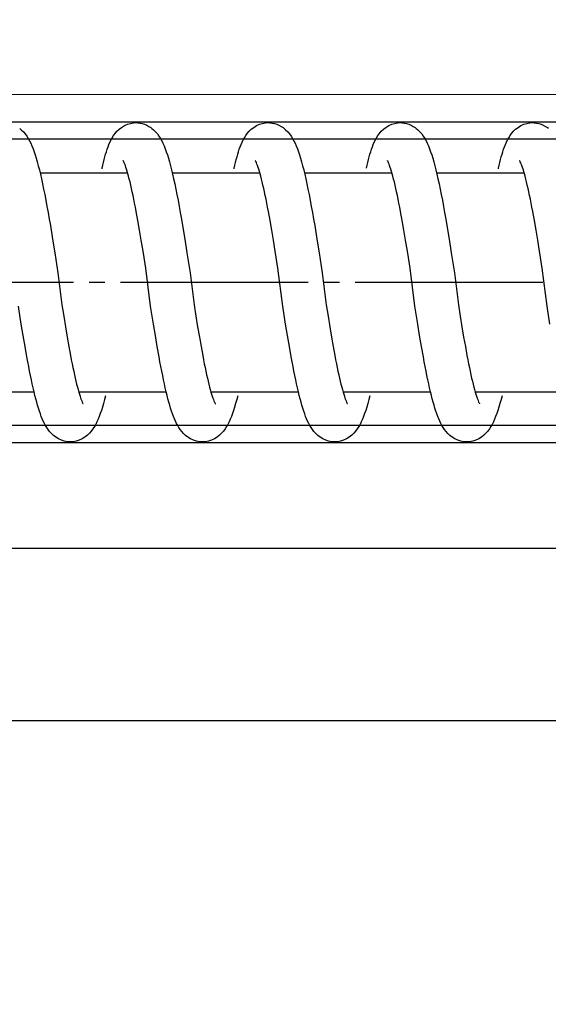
# Model space of a CAD drawing. Header units: millimetres. Extents: x 22865 to 60762, y -18816 to 15611.
# Tile 156 of 256: x 25850.54 to 25853.92, y 9852.94 to 9859.24. Entities that reach past the tile are written whole.
import ezdxf

# ---------------------------------------------------------------- set-up
doc = ezdxf.new("R2010")
doc.units = ezdxf.units.MM
doc.linetypes.add('DOT_CENTER', pattern=[14, 12, -1, 0, -1])
for name, color, linetype in [('1', 7, 'Continuous'), ('bramy przemyslowe', 5, 'Continuous'), ('BRO0010101338_PBL109', 7, 'Continuous'), ('Z3067109_AF2_PBL40', 7, 'Continuous')]:
    doc.layers.add(name, color=color, linetype=linetype)
doc.layers.add('projekt', color=6, linetype='Continuous', lineweight=9)
doc.styles.add('1-100', font='simplex.shx', dxfattribs={"width": 0.8, "height": 15})
doc.dimstyles.new('1-100', dxfattribs={"dimscale": 0.5, "dimtxt": 100, "dimasz": 1, "dimexe": 0.18, "dimexo": 0.0625, "dimgap": 5, "dimtad": 1, "dimdec": 1, "dimzin": 0, "dimdsep": 46, "dimtxsty": '1-100', "dimblk1": 'K', "dimblk2": 'K', "dimsah": 1, "dimcen": 0.09, "dimse1": 1, "dimse2": 1, "dimadec": 0, "dimazin": 0, "dimtfac": 1, "dimtdec": 1, "dimtofl": 0, "dimtmove": 0, "dimatfit": 3, "dimldrblk": 'K', "dimfxl": 0, "dimtolj": 1, "dimtzin": 0, "dimarcsym": 0})

# ---------------------------------------------------------------- blocks, each defined once
blk = doc.blocks.new('Federpuffer', base_point=(5695.326, 4642.646))
at = {"color": 2, "linetype": 'Continuous'}
for p, q in [((3727.825, 5963.382), (3727.714, 5963.377)), ((3727.99, 5963.372), (3727.825, 5963.382)), ((3728.185, 5963.337), (3727.99, 5963.372)), ((3728.377, 5963.277), (3728.185, 5963.337)), ((3728.567, 5963.191), (3728.377, 5963.277)), ((3736.273, 5963.382), (3736.161, 5963.377)), ((3736.437, 5963.372), (3736.272, 5963.382)), ((3736.632, 5963.337), (3736.437, 5963.372)), ((3736.824, 5963.277), (3736.632, 5963.337)), ((3737.015, 5963.191), (3736.824, 5963.277)), ((3744.72, 5963.382), (3744.609, 5963.377)), ((3744.884, 5963.372), (3744.719, 5963.382)), ((3745.08, 5963.337), (3744.884, 5963.372)), ((3745.272, 5963.277), (3745.08, 5963.337)), ((3745.462, 5963.191), (3745.272, 5963.277)), ((3753.168, 5963.382), (3753.056, 5963.377)), ((3753.332, 5963.372), (3753.167, 5963.382)), ((3753.527, 5963.337), (3753.332, 5963.372)), ((3753.719, 5963.277), (3753.527, 5963.337)), ((3753.91, 5963.191), (3753.719, 5963.277)), ((3728.749, 5963.081), (3728.567, 5963.191)), ((3728.908, 5962.957), (3728.749, 5963.081)), ((3729.043, 5962.828), (3728.908, 5962.957)), ((3729.16, 5962.693), (3729.043, 5962.828)), ((3729.26, 5962.555), (3729.16, 5962.693)), ((3734.907, 5962.663), (3734.805, 5962.523)), ((3735.023, 5962.8), (3734.907, 5962.663)), ((3735.159, 5962.933), (3735.023, 5962.8)), ((3735.255, 5963.014), (3735.159, 5962.933)), ((3735.26, 5963.018), (3735.255, 5963.014)), ((3737.196, 5963.081), (3737.015, 5963.191)), ((3737.355, 5962.957), (3737.196, 5963.081)), ((3737.49, 5962.828), (3737.355, 5962.957)), ((3737.607, 5962.693), (3737.49, 5962.828)), ((3737.708, 5962.555), (3737.607, 5962.693)), ((3743.354, 5962.663), (3743.252, 5962.523)), ((3743.47, 5962.8), (3743.354, 5962.663)), ((3743.606, 5962.933), (3743.47, 5962.8)), ((3743.703, 5963.014), (3743.606, 5962.933)), ((3743.708, 5963.018), (3743.703, 5963.014)), ((3745.644, 5963.081), (3745.462, 5963.191)), ((3745.803, 5962.957), (3745.644, 5963.081)), ((3745.938, 5962.828), (3745.803, 5962.957)), ((3746.054, 5962.693), (3745.938, 5962.828)), ((3746.155, 5962.555), (3746.054, 5962.693)), ((3751.801, 5962.663), (3751.7, 5962.523)), ((3751.918, 5962.8), (3751.801, 5962.663)), ((3752.053, 5962.933), (3751.918, 5962.8)), ((3752.15, 5963.014), (3752.053, 5962.933)), ((3752.155, 5963.018), (3752.15, 5963.014)), ((3754.091, 5963.081), (3753.91, 5963.191)), ((3754.25, 5962.957), (3754.091, 5963.081)), ((3754.385, 5962.828), (3754.25, 5962.957)), ((3754.502, 5962.693), (3754.385, 5962.828)), ((3754.603, 5962.555), (3754.502, 5962.693)), ((3760.249, 5962.663), (3760.147, 5962.523)), ((3760.365, 5962.8), (3760.249, 5962.663)), ((3760.501, 5962.933), (3760.365, 5962.8)), ((3760.597, 5963.014), (3760.501, 5962.933)), ((3760.602, 5963.018), (3760.597, 5963.014)), ((3729.347, 5962.418), (3729.26, 5962.555)), ((3729.422, 5962.279), (3729.347, 5962.418)), ((3729.491, 5962.137), (3729.422, 5962.279)), ((3729.555, 5961.989), (3729.491, 5962.137)), ((3734.552, 5962.064), (3734.478, 5961.894)), ((3734.629, 5962.223), (3734.552, 5962.064)), ((3734.713, 5962.376), (3734.629, 5962.223)), ((3734.805, 5962.523), (3734.713, 5962.376)), ((3737.794, 5962.418), (3737.708, 5962.555)), ((3737.869, 5962.279), (3737.794, 5962.418)), ((3737.938, 5962.137), (3737.869, 5962.279)), ((3738.002, 5961.989), (3737.938, 5962.137)), ((3742.999, 5962.064), (3742.925, 5961.894)), ((3743.077, 5962.223), (3742.999, 5962.064)), ((3743.16, 5962.376), (3743.077, 5962.223)), ((3743.252, 5962.523), (3743.16, 5962.376)), ((3746.241, 5962.418), (3746.155, 5962.555)), ((3746.317, 5962.279), (3746.241, 5962.418)), ((3746.386, 5962.137), (3746.317, 5962.279)), ((3746.449, 5961.989), (3746.386, 5962.137)), ((3751.447, 5962.064), (3751.373, 5961.894)), ((3751.524, 5962.223), (3751.447, 5962.064)), ((3751.608, 5962.376), (3751.524, 5962.223)), ((3751.7, 5962.523), (3751.608, 5962.376)), ((3754.689, 5962.418), (3754.603, 5962.555)), ((3754.764, 5962.279), (3754.689, 5962.418)), ((3754.833, 5962.137), (3754.764, 5962.279)), ((3754.897, 5961.989), (3754.833, 5962.137)), ((3759.894, 5962.064), (3759.82, 5961.894)), ((3759.972, 5962.223), (3759.894, 5962.064)), ((3760.055, 5962.376), (3759.972, 5962.223)), ((3760.147, 5962.523), (3760.055, 5962.376)), ((3729.614, 5961.838), (3729.555, 5961.989)), ((3729.669, 5961.683), (3729.614, 5961.838)), ((3729.721, 5961.524), (3729.669, 5961.683)), ((3729.77, 5961.361), (3729.721, 5961.524)), ((3734.337, 5961.522), (3734.269, 5961.318)), ((3734.406, 5961.714), (3734.337, 5961.522)), ((3734.478, 5961.894), (3734.406, 5961.714)), ((3738.061, 5961.838), (3738.002, 5961.989)), ((3738.116, 5961.683), (3738.061, 5961.838)), ((3738.168, 5961.524), (3738.116, 5961.683)), ((3738.217, 5961.361), (3738.168, 5961.524)), ((3742.785, 5961.522), (3742.717, 5961.318)), ((3742.854, 5961.714), (3742.785, 5961.522)), ((3742.925, 5961.894), (3742.854, 5961.714)), ((3746.508, 5961.838), (3746.449, 5961.989)), ((3746.564, 5961.683), (3746.508, 5961.838)), ((3746.616, 5961.524), (3746.564, 5961.683)), ((3746.665, 5961.361), (3746.616, 5961.524)), ((3751.232, 5961.522), (3751.164, 5961.318)), ((3751.301, 5961.714), (3751.232, 5961.522)), ((3751.373, 5961.894), (3751.301, 5961.714)), ((3754.956, 5961.838), (3754.897, 5961.989)), ((3755.011, 5961.683), (3754.956, 5961.838)), ((3755.063, 5961.524), (3755.011, 5961.683)), ((3755.112, 5961.361), (3755.063, 5961.524)), ((3759.679, 5961.522), (3759.612, 5961.318)), ((3759.749, 5961.714), (3759.679, 5961.522)), ((3759.82, 5961.894), (3759.749, 5961.714)), ((3728.542, 5960.726), (3728.574, 5960.805)), ((3728.574, 5960.805), (3728.603, 5960.868)), ((3728.603, 5960.868), (3728.625, 5960.914)), ((3728.625, 5960.914), (3728.642, 5960.945)), ((3728.642, 5960.945), (3728.651, 5960.96)), ((3728.648, 5960.956), (3728.645, 5960.952)), ((3728.651, 5960.96), (3728.648, 5960.956)), ((3729.817, 5961.194), (3729.77, 5961.361)), ((3729.863, 5961.022), (3729.817, 5961.194)), ((3729.907, 5960.845), (3729.863, 5961.022)), ((3729.949, 5960.664), (3729.907, 5960.845)), ((3734.136, 5960.871), (3734.07, 5960.626)), ((3734.202, 5961.102), (3734.136, 5960.871)), ((3734.269, 5961.318), (3734.202, 5961.102)), ((3736.99, 5960.726), (3737.022, 5960.805)), ((3737.022, 5960.805), (3737.05, 5960.868)), ((3737.05, 5960.868), (3737.073, 5960.914)), ((3737.073, 5960.914), (3737.089, 5960.945)), ((3737.089, 5960.945), (3737.099, 5960.96)), ((3737.095, 5960.956), (3737.092, 5960.952)), ((3737.099, 5960.96), (3737.095, 5960.956)), ((3738.265, 5961.194), (3738.217, 5961.361)), ((3738.31, 5961.022), (3738.265, 5961.194)), ((3738.354, 5960.845), (3738.31, 5961.022)), ((3738.397, 5960.664), (3738.354, 5960.845)), ((3742.584, 5960.871), (3742.517, 5960.626)), ((3742.65, 5961.102), (3742.584, 5960.871)), ((3742.717, 5961.318), (3742.65, 5961.102)), ((3745.437, 5960.726), (3745.469, 5960.805)), ((3745.469, 5960.805), (3745.497, 5960.868)), ((3745.497, 5960.868), (3745.52, 5960.914)), ((3745.52, 5960.914), (3745.537, 5960.945)), ((3745.537, 5960.945), (3745.546, 5960.96)), ((3745.543, 5960.956), (3745.54, 5960.952)), ((3745.546, 5960.96), (3745.543, 5960.956)), ((3746.712, 5961.194), (3746.665, 5961.361)), ((3746.757, 5961.022), (3746.712, 5961.194)), ((3746.801, 5960.845), (3746.757, 5961.022)), ((3746.844, 5960.664), (3746.801, 5960.845)), ((3751.031, 5960.871), (3750.965, 5960.626)), ((3751.097, 5961.102), (3751.031, 5960.871)), ((3751.164, 5961.318), (3751.097, 5961.102)), ((3753.885, 5960.726), (3753.917, 5960.805)), ((3753.917, 5960.805), (3753.945, 5960.868)), ((3753.945, 5960.868), (3753.967, 5960.914)), ((3753.967, 5960.914), (3753.984, 5960.945)), ((3753.984, 5960.945), (3753.993, 5960.96)), ((3753.99, 5960.956), (3753.987, 5960.952)), ((3753.993, 5960.96), (3753.99, 5960.956)), ((3755.159, 5961.194), (3755.112, 5961.361)), ((3755.205, 5961.022), (3755.159, 5961.194)), ((3755.249, 5960.845), (3755.205, 5961.022)), ((3755.291, 5960.664), (3755.249, 5960.845)), ((3759.478, 5960.871), (3759.412, 5960.626)), ((3759.545, 5961.102), (3759.478, 5960.871)), ((3759.612, 5961.318), (3759.545, 5961.102)), ((3728.343, 5960.115), (3728.387, 5960.265)), ((3733.954, 5960.182), (3728.362, 5960.182)), ((3728.387, 5960.265), (3728.429, 5960.402)), ((3728.429, 5960.402), (3728.469, 5960.524)), ((3728.469, 5960.524), (3728.507, 5960.633)), ((3728.507, 5960.633), (3728.542, 5960.726)), ((3729.991, 5960.477), (3729.949, 5960.664)), ((3730, 5960.432), (3729.991, 5960.477)), ((3734.003, 5960.363), (3733.936, 5960.085)), ((3734.07, 5960.626), (3734.003, 5960.363)), ((3736.791, 5960.115), (3736.834, 5960.265)), ((3742.401, 5960.182), (3736.809, 5960.182)), ((3736.834, 5960.265), (3736.876, 5960.402)), ((3736.876, 5960.402), (3736.916, 5960.524)), ((3736.916, 5960.524), (3736.955, 5960.633)), ((3736.955, 5960.633), (3736.99, 5960.726)), ((3738.438, 5960.477), (3738.397, 5960.664)), ((3742.45, 5960.363), (3742.383, 5960.085)), ((3742.517, 5960.626), (3742.45, 5960.363)), ((3745.238, 5960.115), (3745.282, 5960.265)), ((3750.849, 5960.182), (3745.256, 5960.182)), ((3745.282, 5960.265), (3745.324, 5960.402)), ((3745.324, 5960.402), (3745.364, 5960.524)), ((3745.364, 5960.524), (3745.402, 5960.633)), ((3745.402, 5960.633), (3745.437, 5960.726)), ((3746.885, 5960.477), (3746.844, 5960.664)), ((3746.895, 5960.432), (3746.885, 5960.477)), ((3750.898, 5960.363), (3750.831, 5960.085)), ((3750.965, 5960.626), (3750.898, 5960.363)), ((3753.685, 5960.115), (3753.729, 5960.265)), ((3759.296, 5960.182), (3753.703, 5960.182)), ((3753.729, 5960.265), (3753.771, 5960.402)), ((3753.771, 5960.402), (3753.811, 5960.524)), ((3753.811, 5960.524), (3753.849, 5960.633)), ((3753.849, 5960.633), (3753.885, 5960.726)), ((3755.333, 5960.477), (3755.291, 5960.664)), ((3755.342, 5960.432), (3755.333, 5960.477)), ((3759.345, 5960.363), (3759.278, 5960.085)), ((3759.412, 5960.626), (3759.345, 5960.363)), ((3728.159, 5959.392), (3728.206, 5959.59)), ((3728.206, 5959.59), (3728.253, 5959.777)), ((3728.253, 5959.777), (3728.299, 5959.952)), ((3728.299, 5959.952), (3728.343, 5960.115)), ((3733.868, 5959.788), (3733.799, 5959.472)), ((3733.936, 5960.085), (3733.868, 5959.788)), ((3736.606, 5959.392), (3736.654, 5959.59)), ((3736.654, 5959.59), (3736.7, 5959.777)), ((3736.7, 5959.777), (3736.746, 5959.952)), ((3736.746, 5959.952), (3736.791, 5960.115)), ((3742.316, 5959.788), (3742.247, 5959.472)), ((3742.383, 5960.085), (3742.316, 5959.788)), ((3745.054, 5959.392), (3745.101, 5959.59)), ((3745.101, 5959.59), (3745.148, 5959.777)), ((3745.148, 5959.777), (3745.193, 5959.952)), ((3745.193, 5959.952), (3745.238, 5960.115)), ((3750.763, 5959.788), (3750.694, 5959.472)), ((3750.831, 5960.085), (3750.763, 5959.788)), ((3753.501, 5959.392), (3753.548, 5959.59)), ((3753.548, 5959.59), (3753.595, 5959.777)), ((3753.595, 5959.777), (3753.641, 5959.952)), ((3753.641, 5959.952), (3753.685, 5960.115)), ((3759.21, 5959.788), (3759.142, 5959.472)), ((3759.278, 5960.085), (3759.21, 5959.788)), ((3728.013, 5958.731), (3728.062, 5958.962)), ((3728.062, 5958.962), (3728.111, 5959.182)), ((3728.111, 5959.182), (3728.159, 5959.392)), ((3733.73, 5959.138), (3733.66, 5958.787)), ((3733.799, 5959.472), (3733.73, 5959.138)), ((3736.46, 5958.731), (3736.51, 5958.962)), ((3736.51, 5958.962), (3736.558, 5959.182)), ((3736.558, 5959.182), (3736.606, 5959.392)), ((3742.177, 5959.138), (3742.107, 5958.787)), ((3742.247, 5959.472), (3742.177, 5959.138)), ((3744.908, 5958.731), (3744.957, 5958.962)), ((3744.957, 5958.962), (3745.006, 5959.182)), ((3745.006, 5959.182), (3745.054, 5959.392)), ((3750.625, 5959.138), (3750.554, 5958.787)), ((3750.694, 5959.472), (3750.625, 5959.138)), ((3753.355, 5958.731), (3753.404, 5958.962)), ((3753.404, 5958.962), (3753.453, 5959.182)), ((3753.453, 5959.182), (3753.501, 5959.392)), ((3759.072, 5959.138), (3759.002, 5958.787)), ((3759.142, 5959.472), (3759.072, 5959.138)), ((3727.862, 5957.974), (3727.913, 5958.237)), ((3727.862, 5957.974), (3727.913, 5958.237)), ((3727.913, 5958.237), (3727.963, 5958.489)), ((3727.913, 5958.237), (3727.963, 5958.489)), ((3727.963, 5958.489), (3728.013, 5958.731)), ((3727.963, 5958.489), (3728.013, 5958.731)), ((3733.588, 5958.418), (3733.517, 5958.032)), ((3733.588, 5958.418), (3733.517, 5958.032)), ((3733.66, 5958.787), (3733.588, 5958.418)), ((3733.66, 5958.787), (3733.588, 5958.418)), ((3736.309, 5957.974), (3736.36, 5958.237)), ((3736.309, 5957.974), (3736.36, 5958.237)), ((3736.36, 5958.237), (3736.411, 5958.489)), ((3736.36, 5958.237), (3736.411, 5958.489)), ((3736.411, 5958.489), (3736.46, 5958.731)), ((3736.411, 5958.489), (3736.46, 5958.731)), ((3742.036, 5958.418), (3741.964, 5958.032)), ((3742.036, 5958.418), (3741.964, 5958.032)), ((3742.107, 5958.787), (3742.036, 5958.418)), ((3742.107, 5958.787), (3742.036, 5958.418)), ((3744.757, 5957.974), (3744.808, 5958.237)), ((3744.757, 5957.974), (3744.808, 5958.237)), ((3744.808, 5958.237), (3744.858, 5958.489)), ((3744.808, 5958.237), (3744.858, 5958.489)), ((3744.858, 5958.489), (3744.908, 5958.731)), ((3744.858, 5958.489), (3744.908, 5958.731)), ((3750.483, 5958.418), (3750.411, 5958.032)), ((3750.483, 5958.418), (3750.411, 5958.032)), ((3750.554, 5958.787), (3750.483, 5958.418)), ((3750.554, 5958.787), (3750.483, 5958.418)), ((3753.204, 5957.974), (3753.255, 5958.237)), ((3753.204, 5957.974), (3753.255, 5958.237)), ((3753.255, 5958.237), (3753.305, 5958.489)), ((3753.255, 5958.237), (3753.305, 5958.489)), ((3753.305, 5958.489), (3753.355, 5958.731)), ((3753.305, 5958.489), (3753.355, 5958.731)), ((3758.931, 5958.418), (3758.859, 5958.032)), ((3758.931, 5958.418), (3758.859, 5958.032)), ((3759.002, 5958.787), (3758.931, 5958.418)), ((3759.002, 5958.787), (3758.931, 5958.418)), ((3727.706, 5957.127), (3727.81, 5957.702)), ((3727.81, 5957.702), (3727.862, 5957.974)), ((3727.81, 5957.702), (3727.862, 5957.974)), ((3733.445, 5957.634), (3733.372, 5957.223)), ((3733.517, 5958.032), (3733.445, 5957.634)), ((3733.517, 5958.032), (3733.445, 5957.634)), ((3736.153, 5957.127), (3736.258, 5957.702)), ((3736.258, 5957.702), (3736.309, 5957.974)), ((3736.258, 5957.702), (3736.309, 5957.974)), ((3741.892, 5957.634), (3741.82, 5957.223)), ((3741.964, 5958.032), (3741.892, 5957.634)), ((3741.964, 5958.032), (3741.892, 5957.634)), ((3744.6, 5957.127), (3744.705, 5957.702)), ((3744.705, 5957.702), (3744.757, 5957.974)), ((3744.705, 5957.702), (3744.757, 5957.974)), ((3750.339, 5957.634), (3750.267, 5957.223)), ((3750.411, 5958.032), (3750.339, 5957.634)), ((3750.411, 5958.032), (3750.339, 5957.634)), ((3753.048, 5957.127), (3753.153, 5957.702)), ((3753.153, 5957.702), (3753.204, 5957.974)), ((3753.153, 5957.702), (3753.204, 5957.974)), ((3758.787, 5957.634), (3758.715, 5957.223)), ((3758.859, 5958.032), (3758.787, 5957.634)), ((3758.859, 5958.032), (3758.787, 5957.634)), ((3727.598, 5956.514), (3727.706, 5957.127)), ((3733.372, 5957.223), (3733.3, 5956.802)), ((3736.046, 5956.514), (3736.153, 5957.127)), ((3741.82, 5957.223), (3741.748, 5956.802)), ((3744.493, 5956.514), (3744.6, 5957.127)), ((3750.267, 5957.223), (3750.195, 5956.802)), ((3752.941, 5956.514), (3753.048, 5957.127)), ((3758.715, 5957.223), (3758.642, 5956.802)), ((3727.489, 5955.864), (3727.598, 5956.514)), ((3733.3, 5956.802), (3733.157, 5955.941)), ((3735.936, 5955.864), (3736.046, 5956.514)), ((3741.748, 5956.802), (3741.604, 5955.941)), ((3744.383, 5955.864), (3744.493, 5956.514)), ((3750.195, 5956.802), (3750.051, 5955.941)), ((3752.831, 5955.864), (3752.941, 5956.514)), ((3758.642, 5956.802), (3758.499, 5955.941)), ((3727.376, 5955.178), (3727.489, 5955.864)), ((3733.157, 5955.941), (3733.016, 5955.07)), ((3735.823, 5955.178), (3735.936, 5955.864)), ((3741.604, 5955.941), (3741.463, 5955.07)), ((3744.271, 5955.178), (3744.383, 5955.864)), ((3750.051, 5955.941), (3749.91, 5955.07)), ((3752.718, 5955.178), (3752.831, 5955.864)), ((3758.499, 5955.941), (3758.358, 5955.07)), ((3727.201, 5954.089), (3727.376, 5955.178)), ((3735.648, 5954.089), (3735.823, 5955.178)), ((3744.096, 5954.089), (3744.271, 5955.178)), ((3752.543, 5954.089), (3752.718, 5955.178)), ((3726.895, 5951.655), (3727.201, 5954.089)), ((3735.342, 5951.655), (3735.648, 5954.089)), ((3743.789, 5951.655), (3744.096, 5954.089)), ((3752.237, 5951.655), (3752.543, 5954.089)), ((3726.71, 5950.511), (3726.895, 5951.655)), ((3732.565, 5951.732), (3732.449, 5951.012)), ((3735.158, 5950.511), (3735.342, 5951.655)), ((3741.012, 5951.732), (3740.896, 5951.012)), ((3743.605, 5950.511), (3743.789, 5951.655)), ((3749.46, 5951.732), (3749.343, 5951.012)), ((3752.053, 5950.511), (3752.237, 5951.655)), ((3757.907, 5951.732), (3757.791, 5951.012)), ((3760.5, 5950.511), (3760.684, 5951.655)), ((3732.449, 5951.012), (3732.335, 5950.326)), ((3740.896, 5951.012), (3740.783, 5950.326)), ((3749.343, 5951.012), (3749.23, 5950.326)), ((3757.791, 5951.012), (3757.677, 5950.326)), ((3732.335, 5950.326), (3732.225, 5949.678)), ((3735.037, 5949.781), (3735.158, 5950.511)), ((3740.783, 5950.326), (3740.672, 5949.678)), ((3743.484, 5949.781), (3743.605, 5950.511)), ((3749.23, 5950.326), (3749.12, 5949.678)), ((3751.932, 5949.781), (3752.053, 5950.511)), ((3757.677, 5950.326), (3757.567, 5949.678)), ((3760.379, 5949.781), (3760.5, 5950.511)), ((3732.225, 5949.678), (3732.117, 5949.069)), ((3734.918, 5949.084), (3735.037, 5949.781)), ((3740.672, 5949.678), (3740.565, 5949.069)), ((3743.365, 5949.084), (3743.484, 5949.781)), ((3749.12, 5949.678), (3749.012, 5949.069)), ((3751.813, 5949.084), (3751.932, 5949.781)), ((3757.567, 5949.678), (3757.459, 5949.069)), ((3760.26, 5949.084), (3760.379, 5949.781)), ((3732.117, 5949.069), (3732.012, 5948.501)), ((3734.8, 5948.423), (3734.918, 5949.084)), ((3740.565, 5949.069), (3740.46, 5948.501)), ((3743.248, 5948.423), (3743.365, 5949.084)), ((3749.012, 5949.069), (3748.907, 5948.501)), ((3751.695, 5948.423), (3751.813, 5949.084)), ((3757.459, 5949.069), (3757.355, 5948.501)), ((3760.143, 5948.423), (3760.26, 5949.084)), ((3731.961, 5948.233), (3731.91, 5947.976)), ((3732.012, 5948.501), (3731.961, 5948.233)), ((3734.742, 5948.107), (3734.8, 5948.423)), ((3740.408, 5948.233), (3740.357, 5947.976)), ((3740.46, 5948.501), (3740.408, 5948.233)), ((3743.19, 5948.107), (3743.248, 5948.423)), ((3748.856, 5948.233), (3748.805, 5947.976)), ((3748.907, 5948.501), (3748.856, 5948.233)), ((3751.637, 5948.107), (3751.695, 5948.423)), ((3757.303, 5948.233), (3757.252, 5947.976)), ((3757.355, 5948.501), (3757.303, 5948.233)), ((3760.084, 5948.107), (3760.143, 5948.423)), ((3731.86, 5947.729), (3731.81, 5947.493)), ((3731.91, 5947.976), (3731.86, 5947.729)), ((3734.627, 5947.505), (3734.684, 5947.801)), ((3734.684, 5947.801), (3734.742, 5948.107)), ((3740.307, 5947.729), (3740.258, 5947.493)), ((3740.357, 5947.976), (3740.307, 5947.729)), ((3743.074, 5947.505), (3743.132, 5947.801)), ((3743.132, 5947.801), (3743.19, 5948.107)), ((3748.755, 5947.729), (3748.705, 5947.493)), ((3748.805, 5947.976), (3748.755, 5947.729)), ((3751.521, 5947.505), (3751.579, 5947.801)), ((3751.579, 5947.801), (3751.637, 5948.107)), ((3757.202, 5947.729), (3757.153, 5947.493)), ((3757.252, 5947.976), (3757.202, 5947.729)), ((3759.969, 5947.505), (3760.026, 5947.801)), ((3760.026, 5947.801), (3760.084, 5948.107)), ((3731.714, 5947.055), (3731.666, 5946.853)), ((3731.762, 5947.269), (3731.714, 5947.055)), ((3731.81, 5947.493), (3731.762, 5947.269)), ((3734.456, 5946.682), (3734.512, 5946.946)), ((3734.512, 5946.946), (3734.569, 5947.22)), ((3734.569, 5947.22), (3734.627, 5947.505)), ((3740.161, 5947.055), (3740.114, 5946.853)), ((3740.209, 5947.269), (3740.161, 5947.055)), ((3740.258, 5947.493), (3740.209, 5947.269)), ((3742.903, 5946.682), (3742.96, 5946.946)), ((3742.96, 5946.946), (3743.017, 5947.22)), ((3743.017, 5947.22), (3743.074, 5947.505)), ((3748.608, 5947.055), (3748.561, 5946.853)), ((3748.656, 5947.269), (3748.608, 5947.055)), ((3748.705, 5947.493), (3748.656, 5947.269)), ((3751.351, 5946.682), (3751.407, 5946.946)), ((3751.407, 5946.946), (3751.464, 5947.22)), ((3751.464, 5947.22), (3751.521, 5947.505)), ((3757.056, 5947.055), (3757.008, 5946.853)), ((3757.104, 5947.269), (3757.056, 5947.055)), ((3757.153, 5947.493), (3757.104, 5947.269)), ((3759.798, 5946.682), (3759.855, 5946.946)), ((3759.855, 5946.946), (3759.912, 5947.22)), ((3759.912, 5947.22), (3759.969, 5947.505)), ((3731.529, 5946.318), (3731.486, 5946.164)), ((3731.574, 5946.484), (3731.529, 5946.318)), ((3731.62, 5946.663), (3731.574, 5946.484)), ((3731.666, 5946.853), (3731.62, 5946.663)), ((3734.343, 5946.187), (3734.399, 5946.429)), ((3734.399, 5946.429), (3734.456, 5946.682)), ((3739.977, 5946.318), (3739.933, 5946.164)), ((3740.021, 5946.484), (3739.977, 5946.318)), ((3740.067, 5946.663), (3740.021, 5946.484)), ((3740.114, 5946.853), (3740.067, 5946.663)), ((3742.79, 5946.187), (3742.847, 5946.429)), ((3742.847, 5946.429), (3742.903, 5946.682)), ((3748.424, 5946.318), (3748.381, 5946.164)), ((3748.469, 5946.484), (3748.424, 5946.318)), ((3748.514, 5946.663), (3748.469, 5946.484)), ((3748.561, 5946.853), (3748.514, 5946.663)), ((3751.237, 5946.187), (3751.294, 5946.429)), ((3751.294, 5946.429), (3751.351, 5946.682)), ((3756.872, 5946.318), (3756.828, 5946.164)), ((3756.916, 5946.484), (3756.872, 5946.318)), ((3756.962, 5946.663), (3756.916, 5946.484)), ((3757.008, 5946.853), (3756.962, 5946.663)), ((3759.685, 5946.187), (3759.741, 5946.429)), ((3759.741, 5946.429), (3759.798, 5946.682)), ((3731.497, 5946.182), (3725.901, 5946.182)), ((3731.329, 5945.684), (3731.296, 5945.599)), ((3731.365, 5945.783), (3731.329, 5945.684)), ((3731.403, 5945.897), (3731.365, 5945.783)), ((3731.444, 5946.024), (3731.403, 5945.897)), ((3731.486, 5946.164), (3731.444, 5946.024)), ((3734.173, 5945.523), (3734.23, 5945.734)), ((3734.23, 5945.734), (3734.286, 5945.955)), ((3734.286, 5945.955), (3734.343, 5946.187)), ((3739.944, 5946.182), (3734.344, 5946.182)), ((3739.776, 5945.684), (3739.743, 5945.599)), ((3739.812, 5945.783), (3739.776, 5945.684)), ((3739.851, 5945.897), (3739.812, 5945.783)), ((3739.891, 5946.024), (3739.851, 5945.897)), ((3739.933, 5946.164), (3739.891, 5946.024)), ((3742.62, 5945.523), (3742.677, 5945.734)), ((3742.677, 5945.734), (3742.734, 5945.955)), ((3742.734, 5945.955), (3742.79, 5946.187)), ((3748.387, 5946.182), (3742.795, 5946.182)), ((3748.224, 5945.684), (3748.191, 5945.599)), ((3748.26, 5945.783), (3748.224, 5945.684)), ((3748.298, 5945.897), (3748.26, 5945.783)), ((3748.339, 5946.024), (3748.298, 5945.897)), ((3748.381, 5946.164), (3748.339, 5946.024)), ((3751.068, 5945.523), (3751.125, 5945.734)), ((3751.125, 5945.734), (3751.181, 5945.955)), ((3751.181, 5945.955), (3751.237, 5946.187)), ((3756.839, 5946.182), (3751.256, 5946.182)), ((3756.671, 5945.684), (3756.638, 5945.599)), ((3756.707, 5945.783), (3756.671, 5945.684)), ((3756.746, 5945.897), (3756.707, 5945.783)), ((3756.786, 5946.024), (3756.746, 5945.897)), ((3756.828, 5946.164), (3756.786, 5946.024)), ((3759.515, 5945.523), (3759.572, 5945.734)), ((3759.572, 5945.734), (3759.628, 5945.955)), ((3759.628, 5945.955), (3759.685, 5946.187)), ((3765.282, 5946.182), (3759.696, 5946.182)), ((3731.202, 5945.402), (3731.209, 5945.412)), ((3731.207, 5945.411), (3731.202, 5945.402)), ((3731.221, 5945.435), (3731.207, 5945.411)), ((3731.209, 5945.412), (3731.216, 5945.42)), ((3731.241, 5945.474), (3731.221, 5945.435)), ((3731.266, 5945.529), (3731.241, 5945.474)), ((3731.296, 5945.599), (3731.266, 5945.529)), ((3733.999, 5944.946), (3734.058, 5945.129)), ((3734.058, 5945.129), (3734.116, 5945.321)), ((3734.116, 5945.321), (3734.173, 5945.523)), ((3739.649, 5945.402), (3739.657, 5945.412)), ((3739.655, 5945.411), (3739.649, 5945.402)), ((3739.668, 5945.435), (3739.655, 5945.411)), ((3739.657, 5945.412), (3739.663, 5945.42)), ((3739.688, 5945.474), (3739.668, 5945.435)), ((3739.714, 5945.529), (3739.688, 5945.474)), ((3739.743, 5945.599), (3739.714, 5945.529)), ((3742.447, 5944.946), (3742.505, 5945.129)), ((3742.505, 5945.129), (3742.563, 5945.321)), ((3742.563, 5945.321), (3742.62, 5945.523)), ((3748.096, 5945.402), (3748.104, 5945.412)), ((3748.102, 5945.411), (3748.096, 5945.402)), ((3748.116, 5945.435), (3748.102, 5945.411)), ((3748.104, 5945.412), (3748.111, 5945.42)), ((3748.135, 5945.474), (3748.116, 5945.435)), ((3748.161, 5945.529), (3748.135, 5945.474)), ((3748.191, 5945.599), (3748.161, 5945.529)), ((3750.894, 5944.946), (3750.953, 5945.129)), ((3750.953, 5945.129), (3751.011, 5945.321)), ((3751.011, 5945.321), (3751.068, 5945.523)), ((3756.544, 5945.402), (3756.552, 5945.412)), ((3756.55, 5945.411), (3756.544, 5945.402)), ((3756.563, 5945.435), (3756.55, 5945.411)), ((3756.552, 5945.412), (3756.558, 5945.42)), ((3756.583, 5945.474), (3756.563, 5945.435)), ((3756.608, 5945.529), (3756.583, 5945.474)), ((3756.638, 5945.599), (3756.608, 5945.529)), ((3759.341, 5944.946), (3759.4, 5945.129)), ((3759.4, 5945.129), (3759.458, 5945.321)), ((3759.458, 5945.321), (3759.515, 5945.523)), ((3733.751, 5944.303), (3733.815, 5944.451)), ((3733.815, 5944.451), (3733.878, 5944.607)), ((3733.878, 5944.607), (3733.939, 5944.772)), ((3733.939, 5944.772), (3733.999, 5944.946)), ((3742.198, 5944.303), (3742.263, 5944.451)), ((3742.263, 5944.451), (3742.325, 5944.607)), ((3742.325, 5944.607), (3742.387, 5944.772)), ((3742.387, 5944.772), (3742.447, 5944.946)), ((3750.645, 5944.303), (3750.71, 5944.451)), ((3750.71, 5944.451), (3750.773, 5944.607)), ((3750.773, 5944.607), (3750.834, 5944.772)), ((3750.834, 5944.772), (3750.894, 5944.946)), ((3759.093, 5944.303), (3759.158, 5944.451)), ((3759.158, 5944.451), (3759.22, 5944.607)), ((3759.22, 5944.607), (3759.281, 5944.772)), ((3759.281, 5944.772), (3759.341, 5944.946)), ((3733.348, 5943.642), (3733.447, 5943.77)), ((3733.447, 5943.77), (3733.534, 5943.898)), ((3733.534, 5943.898), (3733.611, 5944.027)), ((3733.611, 5944.027), (3733.682, 5944.161)), ((3733.682, 5944.161), (3733.751, 5944.303)), ((3741.795, 5943.642), (3741.895, 5943.77)), ((3741.895, 5943.77), (3741.981, 5943.898)), ((3741.981, 5943.898), (3742.058, 5944.027)), ((3742.058, 5944.027), (3742.13, 5944.161)), ((3742.13, 5944.161), (3742.198, 5944.303)), ((3750.242, 5943.642), (3750.342, 5943.77)), ((3750.342, 5943.77), (3750.429, 5943.898)), ((3750.429, 5943.898), (3750.505, 5944.027)), ((3750.505, 5944.027), (3750.577, 5944.161)), ((3750.577, 5944.161), (3750.645, 5944.303)), ((3758.69, 5943.642), (3758.79, 5943.77)), ((3758.79, 5943.77), (3758.876, 5943.898)), ((3758.876, 5943.898), (3758.953, 5944.027)), ((3758.953, 5944.027), (3759.025, 5944.161)), ((3759.025, 5944.161), (3759.093, 5944.303)), ((3732.597, 5943.092), (3732.78, 5943.176)), ((3732.78, 5943.176), (3732.952, 5943.281)), ((3732.952, 5943.281), (3733.103, 5943.396)), ((3733.103, 5943.396), (3733.234, 5943.517)), ((3733.234, 5943.517), (3733.348, 5943.642)), ((3741.045, 5943.092), (3741.228, 5943.176)), ((3741.228, 5943.176), (3741.399, 5943.281)), ((3741.399, 5943.281), (3741.551, 5943.396)), ((3741.551, 5943.396), (3741.681, 5943.517)), ((3741.681, 5943.517), (3741.795, 5943.642)), ((3749.492, 5943.092), (3749.675, 5943.176)), ((3749.675, 5943.176), (3749.847, 5943.281)), ((3749.847, 5943.281), (3749.998, 5943.396)), ((3749.998, 5943.396), (3750.129, 5943.517)), ((3750.129, 5943.517), (3750.242, 5943.642)), ((3757.94, 5943.092), (3758.122, 5943.176)), ((3758.122, 5943.176), (3758.294, 5943.281)), ((3758.294, 5943.281), (3758.446, 5943.396)), ((3758.446, 5943.396), (3758.576, 5943.517)), ((3758.576, 5943.517), (3758.69, 5943.642)), ((3732.027, 5942.982), (3732.212, 5942.993)), ((3732.212, 5942.993), (3732.409, 5943.031)), ((3732.409, 5943.031), (3732.597, 5943.092)), ((3740.474, 5942.982), (3740.66, 5942.993)), ((3740.66, 5942.993), (3740.856, 5943.031)), ((3740.856, 5943.031), (3741.045, 5943.092)), ((3748.922, 5942.982), (3749.107, 5942.993)), ((3749.107, 5942.993), (3749.303, 5943.031)), ((3749.303, 5943.031), (3749.492, 5943.092)), ((3757.369, 5942.982), (3757.555, 5942.993)), ((3757.555, 5942.993), (3757.751, 5943.031)), ((3757.751, 5943.031), (3757.94, 5943.092))]:
    blk.add_line(p, q, dxfattribs=at)
for points in [[(3727.714, 5963.377), (3727.569, 5963.359), (3727.424, 5963.327), (3727.278, 5963.279), (3727.134, 5963.217), (3726.998, 5963.144), (3726.872, 5963.062), (3726.813, 5963.018)], [(3736.161, 5963.377), (3736.017, 5963.359), (3735.872, 5963.327), (3735.726, 5963.279), (3735.581, 5963.217), (3735.445, 5963.144), (3735.319, 5963.062), (3735.26, 5963.018)], [(3744.609, 5963.377), (3744.464, 5963.359), (3744.319, 5963.327), (3744.173, 5963.279), (3744.029, 5963.217), (3743.893, 5963.144), (3743.767, 5963.062), (3743.708, 5963.018)], [(3753.056, 5963.377), (3752.912, 5963.359), (3752.766, 5963.327), (3752.62, 5963.279), (3752.476, 5963.217), (3752.34, 5963.144), (3752.214, 5963.062), (3752.155, 5963.018)], [(3733.016, 5955.07), (3732.813, 5953.793), (3732.565, 5951.732)], [(3741.463, 5955.07), (3741.26, 5953.793), (3741.012, 5951.732)], [(3749.91, 5955.07), (3749.708, 5953.793), (3749.46, 5951.732)], [(3758.358, 5955.07), (3758.155, 5953.793), (3757.907, 5951.732)], [(3729.774, 5945.932), (3729.836, 5945.691), (3729.904, 5945.443), (3729.972, 5945.21), (3730.04, 5944.993), (3730.109, 5944.79), (3730.179, 5944.6), (3730.251, 5944.424), (3730.325, 5944.257), (3730.403, 5944.102), (3730.485, 5943.955), (3730.577, 5943.813), (3730.681, 5943.673), (3730.8, 5943.538), (3730.934, 5943.41), (3731.09, 5943.289), (3731.265, 5943.181), (3731.452, 5943.094), (3731.643, 5943.032), (3731.841, 5942.993), (3732.028, 5942.982)], [(3738.222, 5945.932), (3738.284, 5945.691), (3738.351, 5945.443), (3738.419, 5945.21), (3738.487, 5944.993), (3738.556, 5944.79), (3738.626, 5944.6), (3738.698, 5944.424), (3738.772, 5944.257), (3738.85, 5944.102), (3738.933, 5943.955), (3739.024, 5943.813), (3739.129, 5943.673), (3739.247, 5943.538), (3739.381, 5943.41), (3739.537, 5943.289), (3739.713, 5943.181), (3739.899, 5943.094), (3740.091, 5943.032), (3740.289, 5942.993), (3740.475, 5942.982)], [(3746.669, 5945.932), (3746.731, 5945.691), (3746.799, 5945.443), (3746.867, 5945.21), (3746.935, 5944.993), (3747.004, 5944.79), (3747.074, 5944.6), (3747.145, 5944.424), (3747.22, 5944.257), (3747.298, 5944.102), (3747.38, 5943.955), (3747.472, 5943.813), (3747.576, 5943.673), (3747.694, 5943.538), (3747.829, 5943.41), (3747.984, 5943.289), (3748.16, 5943.181), (3748.347, 5943.094), (3748.538, 5943.032), (3748.736, 5942.993), (3748.922, 5942.982)], [(3755.117, 5945.932), (3755.178, 5945.691), (3755.246, 5945.443), (3755.314, 5945.21), (3755.382, 5944.993), (3755.451, 5944.79), (3755.521, 5944.6), (3755.593, 5944.424), (3755.667, 5944.257), (3755.745, 5944.102), (3755.828, 5943.955), (3755.919, 5943.813), (3756.024, 5943.673), (3756.142, 5943.538), (3756.276, 5943.41), (3756.432, 5943.289), (3756.608, 5943.181), (3756.794, 5943.094), (3756.986, 5943.032), (3757.184, 5942.993), (3757.37, 5942.982)]]:
    blk.add_lwpolyline(points, dxfattribs=at)
at = {"layer": '1', "color": 2, "linetype": 'DOT_CENTER'}
blk.add_line((3889.161, 5953.182), (3441.399, 5953.182), dxfattribs=at)
blk = doc.blocks.new('Federpuffer_kurz', base_point=(-138.118, 6771.403))
at = {"layer": '1'}
blk.add_blockref('Federpuffer', (5695.326, 4642.646), dxfattribs=at)
blk = doc.blocks.new('TOP__9', base_point=(5361.164, 5382.834))
blk.add_blockref('Federpuffer_kurz', (1975.19, 5327.334))
blk = doc.blocks.new('BRO0010101338_PBL109', base_point=(110.745, -703.859))
at = {"layer": 'BRO0010101338_PBL109', "color": 2, "linetype": 'Continuous'}
for p, q in [((4215.306, 5963.443), (3461.646, 5963.443)), ((4215.306, 5962.343), (3461.646, 5962.343)), ((4215.306, 5944.043), (3461.646, 5944.043)), ((4215.306, 5942.943), (3461.646, 5942.943))]:
    blk.add_line(p, q, dxfattribs=at)
blk = doc.blocks.new('TOP__10', base_point=(-2780.136, -2516.234))
blk.add_blockref('TOP__9', (5361.164, 5382.834))
at = {"layer": 'BRO0010101338_PBL109'}
blk.add_blockref('BRO0010101338_PBL109', (2224.053, -2147.929), dxfattribs=at)
blk = doc.blocks.new('Unten_Z3067109_AF2_PBL40_', base_point=(3595.399, 4267.113))
at = {"layer": 'Z3067109_AF2_PBL40', "color": 2, "linetype": 'Continuous'}
for p, q in [((7051.454, 5492.113), (3809.059, 5492.113)), ((7053.454, 5481.113), (3809.059, 5481.113))]:
    blk.add_line(p, q, dxfattribs=at)
blk = doc.blocks.new('Waagerechte_Laufschiene', base_point=(2981.74, 4152.326))
at = {"layer": '1'}
blk.add_blockref('Unten_Z3067109_AF2_PBL40_', (3595.399, 4267.113), dxfattribs=at)
blk = doc.blocks.new('brama przekroj h400cm')
at = {"xscale": -1}
blk.add_blockref('TOP__10', (27686.889, 13617.803), dxfattribs=at)
at = {"layer": '1', "xscale": -1}
blk.add_blockref('Waagerechte_Laufschiene', (22925.012, 19286.364), dxfattribs=at)
blk = doc.blocks.new('K')
for p, q in [((0, -19.114), (0, 19.114)), ((-19.114, 0), (19.114, 0))]:
    blk.add_line(p, q)
blk.add_circle((0, 0), 2.016)
blk = doc.blocks.new('*D2030')
at = {"layer": 'projekt', "color": 0, "lineweight": -2, "ltscale": 0.2}
blk.add_line((27131.166, 11439.6662), (23567.166, 11439.6662), dxfattribs=at)
at = {"layer": 'projekt', "color": 0, "linetype": 'ByBlock', "lineweight": -2, "xscale": 0.5, "yscale": 0.5, "zscale": 0.5, "rotation": 180}
blk.add_blockref('K', (23566.666, 11439.6662), dxfattribs=at)
at = {"layer": 'projekt', "color": 0, "linetype": 'ByBlock', "lineweight": -2, "xscale": 0.5, "yscale": 0.5, "zscale": 0.5}
blk.add_blockref('K', (27131.666, 11439.6662), dxfattribs=at)
at = {"layer": 'projekt', "color": 0, "ltscale": 0.2, "insert": (25349.166, 11449.6662), "char_height": 15, "attachment_point": 5, "style": '1-100'}
blk.add_mtext('\\A1;3565.0', dxfattribs=at)

msp = doc.modelspace()

# ---------------------------------------------------------------- linework, layer by layer
at = {"layer": 'projekt', "color": 224, "ltscale": 0.2}
msp.add_lwpolyline([(26155.4874, 9858.758), (24757.4874, 9858.758), (24757.4874, 9408.758), (26155.4874, 9408.758)], close=True, dxfattribs=at)

# ---------------------------------------------------------------- block references
at = {"layer": 'bramy przemyslowe', "color": 0, "xscale": 0.1, "yscale": 0.1, "zscale": 0.1}
msp.add_blockref('brama przekroj h400cm', (23947.2602, 7793.243), dxfattribs=at)

# ---------------------------------------------------------------- dimensions: what is measured, and where the dimension line sits
at = {"layer": 'projekt', "color": 5, "ltscale": 0.2}
dim = msp.add_linear_dim(base=(23566.666, 11439.6662), p1=(27131.666, 6344.0632), p2=(23566.666, 6344.0632), dimstyle='1-100', dxfattribs=at)
dim.commit()
dim.dimension.update_dxf_attribs({"geometry": '*D2030', "text_midpoint": (25349.166, 11449.6662)})

doc.saveas('drawing.dxf')
